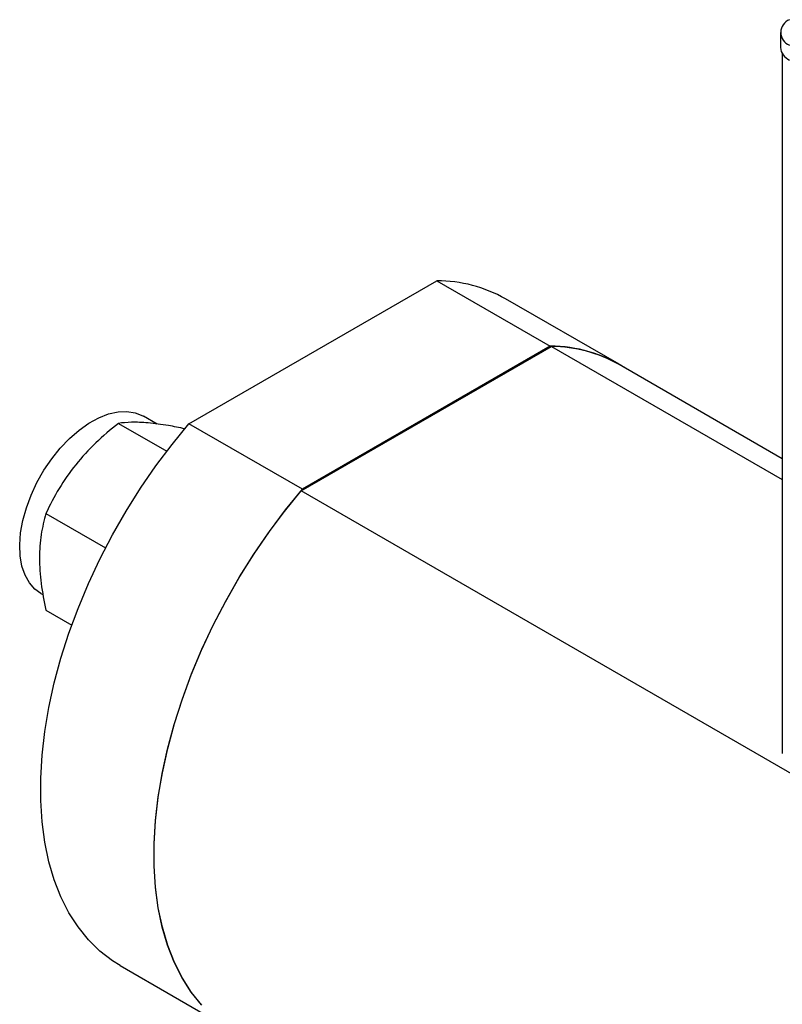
# Model space of a CAD drawing. Header units: inches. Extents: x 1 to 15.3, y 1.1 to 10.4.
# Tile 10 of 12: x 11.9 to 13.5, y 5.2 to 7.3. Entities that reach past the tile are written whole.
import ezdxf

# ---------------------------------------------------------------- set-up
doc = ezdxf.new("R2010")
doc.units = ezdxf.units.IN
doc.header["$MEASUREMENT"] = 0

msp = doc.modelspace()

# ---------------------------------------------------------------- linework, layer by layer
at = {"color": 7, "linetype": 'Continuous', "lineweight": 25}
for p, q in [((13.4858, 7.302), (13.4858, 7.2699)), ((13.4895, 7.2571), (13.4898, 5.7531)), ((12.2163, 6.4614), (12.7483, 6.7686)), ((12.7483, 6.7686), (12.9919, 6.628)), ((13.1393, 6.5893), (12.8957, 6.7299)), ((12.4572, 6.3172), (12.9946, 6.6275)), ((12.9919, 6.628), (12.4599, 6.3208)), ((12.9946, 6.6275), (13.4897, 6.3417)), ((13.4897, 6.3865), (13.1393, 6.5888)), ((12.1482, 6.4608), (12.1185, 6.4779)), ((12.0649, 6.4623), (12.1686, 6.4024)), ((12.4599, 6.3208), (12.2163, 6.4614)), ((14.1273, 5.3531), (12.4572, 6.3172)), ((11.9093, 6.2687), (12.0373, 6.1948)), ((11.8986, 6.0968), (11.9035, 6.094)), ((11.9093, 6.0613), (11.9648, 6.0293)), ((12.069, 5.2978), (12.3002, 5.1643))]:
    msp.add_line(p, q, dxfattribs=at)
at = {"color": 7, "linetype": 'Continuous', "lineweight": 25, "flags": 128}
for points in [[(11.8986, 6.0968), (11.8857, 6.1063), (11.8738, 6.1198), (11.8645, 6.1364), (11.8578, 6.1558), (11.854, 6.1777), (11.853, 6.2017), (11.855, 6.2272), (11.8597, 6.2538), (11.8673, 6.2811), (11.8775, 6.3085), (11.8901, 6.3355), (11.905, 6.3616), (11.9218, 6.3863), (11.9401, 6.4092), (11.9598, 6.4298), (11.9804, 6.4478), (12.0015, 6.4627), (12.0227, 6.4744), (12.0437, 6.4826), (12.064, 6.4872), (12.0832, 6.488), (12.1011, 6.4852), (12.1173, 6.4786), (12.1185, 6.4779)], [(12.069, 5.2978), (12.0522, 5.3083), (12.0252, 5.3291), (12.0006, 5.3533), (11.9783, 5.3808), (11.9586, 5.4115), (11.9415, 5.4452), (11.9272, 5.4817), (11.9156, 5.521), (11.9068, 5.5627), (11.901, 5.6066), (11.8981, 5.6527), (11.8981, 5.7005), (11.901, 5.7499), (11.9068, 5.8006), (11.9156, 5.8524), (11.9272, 5.905), (11.9415, 5.9582), (11.9586, 6.0116), (11.9783, 6.0651), (12.0006, 6.1183), (12.0252, 6.1709), (12.0522, 6.2228), (12.0813, 6.2736), (12.1124, 6.3231), (12.1454, 6.3711), (12.1801, 6.4173), (12.2163, 6.4614)], [(12.2432, 5.2133), (12.2212, 5.2408), (12.2016, 5.2714), (12.1847, 5.305), (12.1705, 5.3415), (12.159, 5.3806), (12.1503, 5.4221), (12.1446, 5.4659), (12.1416, 5.5117), (12.1416, 5.5593), (12.1446, 5.6085), (12.1503, 5.659), (12.159, 5.7105), (12.1705, 5.7628), (12.1847, 5.8157), (12.2016, 5.8689), (12.2212, 5.9221), (12.2432, 5.9751), (12.2677, 6.0275), (12.2944, 6.0792), (12.3233, 6.1298), (12.3541, 6.1792), (12.3869, 6.227), (12.4213, 6.2731), (12.4572, 6.3172)], [(12.2442, 5.2126), (12.2219, 5.2402), (12.2022, 5.2708), (12.1851, 5.3045), (12.1708, 5.3411), (12.1592, 5.3803), (12.1504, 5.4221), (12.1446, 5.466), (12.1417, 5.512), (12.1417, 5.5599), (12.1446, 5.6093), (12.1504, 5.66), (12.1592, 5.7118), (12.1708, 5.7644), (12.1851, 5.8176), (12.2022, 5.871), (12.2219, 5.9244), (12.2442, 5.9776), (12.2688, 6.0303), (12.2958, 6.0822), (12.3249, 6.133), (12.356, 6.1825), (12.389, 6.2305), (12.4237, 6.2767), (12.4599, 6.3208)]]:
    msp.add_lwpolyline(points, dxfattribs=at)
at = {"color": 7, "linetype": 'Continuous', "lineweight": 25}
for centre, radius, start, end in [((13.5157, 7.302), 0.0292, 110.7731, 249.2269), ((13.5192, 7.2732), 0.0337, 185.7065, 245.6381), ((12.749, 6.4712), 0.2973, 60.4409, 90.1259), ((12.9928, 6.3324), 0.2956, 57.516, 90.1749), ((12.9929, 6.331), 0.2965, 60.4135, 89.6603)]:
    msp.add_arc(centre, radius, start, end, dxfattribs=at)
for points, knots in [([(12.0649, 6.4623), (12.0479, 6.4489), (12.0316, 6.435), (12.0009, 6.4056), (11.9865, 6.39), (11.9732, 6.3735)], [0, 0, 0, 0, 0.5, 0.5, 1, 1, 1, 1]), ([(12.1288, 6.4633), (12.1155, 6.4645), (12.1037, 6.4649), (12.0827, 6.4644), (12.0733, 6.4636), (12.0649, 6.4623)], [0, 0, 0, 0, 0.5, 0.5, 1, 1, 1, 1]), ([(12.2077, 6.4508), (12.1956, 6.4532), (12.1668, 6.4591), (12.1427, 6.4618), (12.1288, 6.4633)], [0, 0, 0, 0, 0.419457, 1, 1, 1, 1]), ([(11.9732, 6.3735), (11.9599, 6.357), (11.9482, 6.34), (11.9271, 6.3049), (11.9178, 6.287), (11.9093, 6.2687)], [0, 0, 0, 0, 0.5, 0.5, 1, 1, 1, 1]), ([(11.9093, 6.2687), (11.9051, 6.2543), (11.9016, 6.2392), (11.8967, 6.2075), (11.8954, 6.1908), (11.8954, 6.1731)], [0, 0, 0, 0, 0.5, 0.5, 1, 1, 1, 1]), ([(11.8954, 6.1731), (11.8954, 6.1554), (11.8967, 6.1371), (11.9016, 6.0998), (11.9051, 6.0807), (11.9093, 6.0613)], [0, 0, 0, 0, 0.5, 0.5, 1, 1, 1, 1])]:
    msp.add_open_spline(points, degree=3, knots=knots, dxfattribs=at)

doc.saveas('drawing.dxf')
